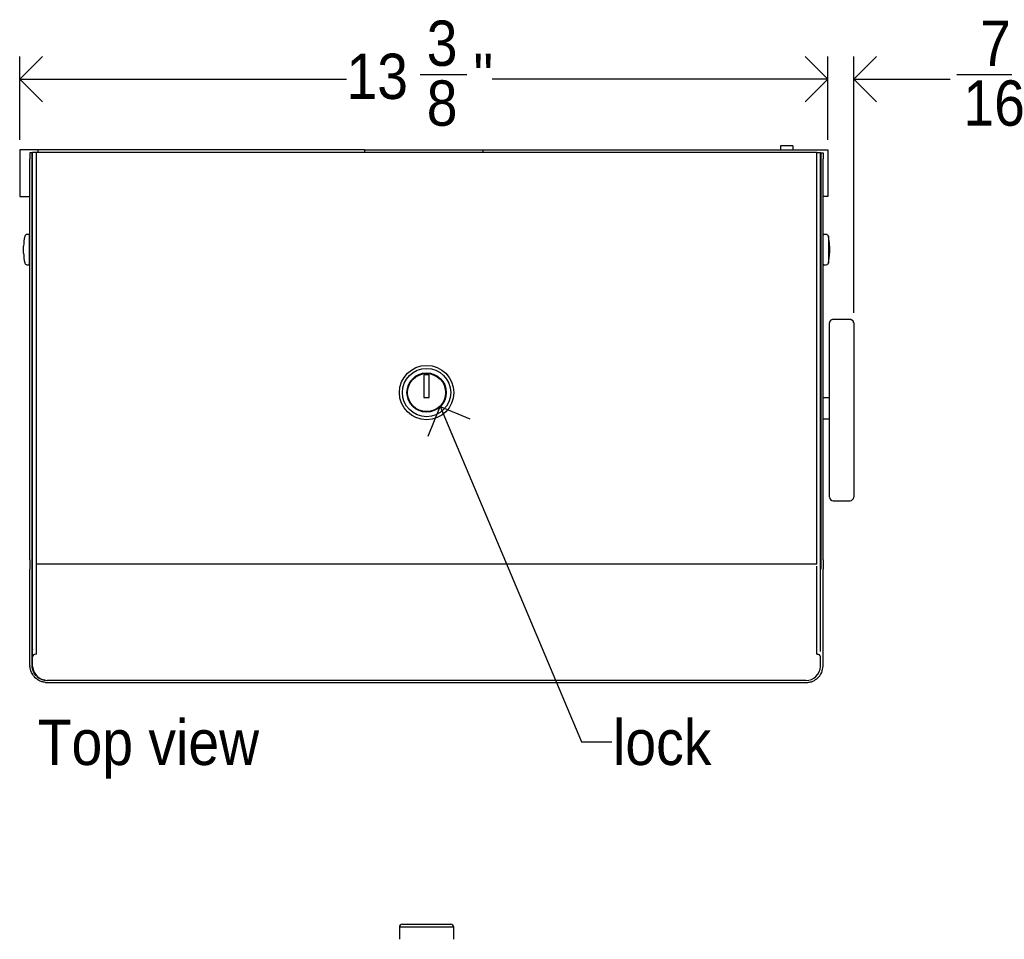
# Model space of a CAD drawing. Header units: inches. Extents: x -10.9 to 60, y -1.3 to 44.2.
# Tile 2 of 5: x 3.2 to 19.5, y 26.2 to 41.4. Entities that reach past the tile are written whole.
import ezdxf

# ---------------------------------------------------------------- set-up
doc = ezdxf.new("R2010")
doc.units = ezdxf.units.IN
doc.header["$MEASUREMENT"] = 0
doc.linetypes.add('SLD-Solid', pattern=[0])
doc.layers.add('DIMS', color=5, linetype='SLD-Solid')
doc.layers.add('NOTES', color=1, linetype='SLD-Solid')
doc.styles.add('SLDTEXTSTYLE1', font='GOTHIC.TTF', dxfattribs={"width": 0.913})
doc.styles.get("Standard").update_dxf_attribs({"font": 'GOTHIC.TTF'})
doc.dimstyles.new('SLDDIMSTYLE1', dxfattribs={"dimtxt": 0.18, "dimasz": 0.75, "dimexe": 0, "dimexo": 0.0625, "dimgap": 0, "dimtad": 0, "dimtih": 1, "dimtoh": 1, "dimdec": 0, "dimrnd": 1e-09, "dimzin": 0, "dimdsep": 46, "dimlunit": 5, "dimtxsty": 'Standard', "dimblk1": 'OPEN90', "dimblk2": 'OPEN90', "dimsah": 1, "dimcen": 0.09, "dimadec": 0, "dimazin": 0, "dimtfac": 0.75, "dimtdec": 0, "dimtofl": 0, "dimtmove": 0, "dimatfit": 3, "dimldrblk": 'OPEN90', "dimfxl": 0, "dimfrac": 2, "dimtolj": 1, "dimtzin": 0, "dimarcsym": 0})
doc.dimstyles.new('SLDDIMSTYLE2', dxfattribs={"dimtxt": 0.75, "dimasz": 0.75, "dimexe": 0, "dimexo": 0.0625, "dimgap": 0.1875, "dimtad": 0, "dimtih": 1, "dimtoh": 1, "dimdec": 6, "dimrnd": 1e-09, "dimzin": 12, "dimdsep": 46, "dimlunit": 5, "dimtxsty": 'SLDTEXTSTYLE1', "dimblk1": 'OPEN90', "dimblk2": 'OPEN90', "dimsah": 1, "dimcen": 0.09, "dimadec": 0, "dimazin": 3, "dimtfac": 1, "dimtofl": 0, "dimtmove": 0, "dimatfit": 3, "dimldrblk": 'OPEN90', "dimfxl": 0, "dimfrac": 2, "dimtolj": 1, "dimtzin": 12, "dimarcsym": 0})
doc.dimstyles.new('SLDDIMSTYLE5', dxfattribs={"dimtxt": 0.75, "dimasz": 0.75, "dimexe": 0, "dimexo": 0.0625, "dimgap": 0.1875, "dimtad": 0, "dimtih": 1, "dimtoh": 1, "dimdec": 6, "dimrnd": 1e-09, "dimzin": 12, "dimdsep": 46, "dimlunit": 5, "dimtxsty": 'SLDTEXTSTYLE1', "dimblk1": 'OPEN90', "dimblk2": 'OPEN90', "dimsah": 1, "dimcen": 0.09, "dimadec": 0, "dimazin": 3, "dimtfac": 1, "dimtmove": 0, "dimatfit": 0, "dimldrblk": 'OPEN90', "dimfxl": 0, "dimfrac": 2, "dimtolj": 1, "dimtzin": 12, "dimarcsym": 0})

# ---------------------------------------------------------------- blocks, each defined once
blk = doc.blocks.new('_Open90')
at = {"color": 0, "linetype": 'ByBlock', "lineweight": -2}
for p, q in [((-0.5, 0.5), (0, 0)), ((0, 0), (-1, 0)), ((0, 0), (-0.5, -0.5))]:
    blk.add_line(p, q, dxfattribs=at)
blk = doc.blocks.new('_D_8')
at = {"layer": 'DIMS'}
for p, q in [((16.581, 39.42), (16.581, 40.801)), ((17.011, 36.558), (17.011, 40.801)), ((16.581, 40.426), (15.139, 40.426)), ((17.011, 40.426), (18.607, 40.426)), ((18.716, 40.503), (20.045, 40.503))]:
    blk.add_line(p, q, dxfattribs=at)
at = {"layer": 'DIMS', "xscale": 0.7500000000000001, "yscale": 0.7500000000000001}
blk.add_blockref('_Open90', (16.581, 40.426, -0.446), dxfattribs=at)
at = {"layer": 'DIMS', "xscale": 0.7500000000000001, "yscale": 0.7500000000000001, "rotation": 180.0000000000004}
blk.add_blockref('_Open90', (17.011, 40.426, -0.446), dxfattribs=at)
at = {"layer": 'DIMS', "char_height": 0.75, "attachment_point": 1, "style": 'SLDTEXTSTYLE1'}
for s, insert in [('7', (19.103, 41.395)), ('"', (20.154, 40.847)), ('16', (18.826, 40.404))]:
    blk.add_mtext(s, dxfattribs=dict(at, insert=insert))
blk = doc.blocks.new('_D_9')
at = {"layer": 'DIMS'}
for p, q in [((3.206, 39.42), (3.206, 40.801)), ((16.581, 39.42), (16.581, 40.801)), ((3.206, 40.426), (8.615, 40.426)), ((9.833, 40.503), (10.607, 40.503)), ((16.581, 40.426), (11.027, 40.426))]:
    blk.add_line(p, q, dxfattribs=at)
at = {"layer": 'DIMS', "xscale": 0.7500000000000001, "yscale": 0.7500000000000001, "rotation": 180.0000000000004}
blk.add_blockref('_Open90', (3.206, 40.426, -0.446), dxfattribs=at)
at = {"layer": 'DIMS', "xscale": 0.7500000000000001, "yscale": 0.7500000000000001}
blk.add_blockref('_Open90', (16.581, 40.426, -0.446), dxfattribs=at)
at = {"layer": 'DIMS', "char_height": 0.75, "attachment_point": 1, "style": 'SLDTEXTSTYLE1'}
for s, insert in [('3', (9.943, 41.395)), ('13', (8.615, 40.847)), ('"', (10.717, 40.847)), ('8', (9.943, 40.404))]:
    blk.add_mtext(s, dxfattribs=dict(at, insert=insert))

msp = doc.modelspace()

# ---------------------------------------------------------------- linework, layer by layer
at = {"color": 7, "linetype": 'SLD-Solid', "lineweight": 25}
for p, q in [((16.0010122, 39.3241029), (15.8010122, 39.3241029)), ((15.8010122, 39.3241029), (15.8010122, 39.25365)), ((16.0010122, 39.3241029), (16.0010122, 39.25365)), ((3.2060122, 39.25365), (3.2060122, 38.48365)), ((3.5126784, 39.25365), (3.2060122, 39.25365)), ((3.4110122, 39.2056485), (3.3760122, 39.2056485)), ((3.3760122, 39.2056485), (3.3760122, 39.1056485)), ((3.4110122, 39.1056485), (3.4110122, 39.2056485)), ((3.4194116, 32.4172133), (3.4194116, 39.2090633)), ((3.4834116, 39.2090633), (3.4194116, 39.2090633)), ((3.4834116, 32.3974233), (3.4834116, 39.2090633)), ((16.3986129, 39.2090633), (3.4834116, 39.2090633)), ((8.9135122, 39.25365), (3.5126784, 39.25365)), ((8.9135122, 39.25365), (8.9135122, 39.2090633)), ((8.9135122, 39.25365), (10.8735122, 39.25365)), ((10.8735122, 39.25365), (10.8735122, 39.2090633)), ((10.8735122, 39.25365), (16.2743461, 39.25365)), ((16.2743461, 39.25365), (16.5810122, 39.25365)), ((16.3986129, 32.3974233), (16.3986129, 39.2090633)), ((16.3986129, 39.2090633), (16.4626129, 39.2090633)), ((16.4626129, 32.4172133), (16.4626129, 39.2090633)), ((16.4710122, 39.2056485), (16.5060122, 39.2056485)), ((16.4710122, 39.1056485), (16.4710122, 39.2056485)), ((16.5060122, 39.2056485), (16.5060122, 39.1056485)), ((16.5810122, 39.25365), (16.5810122, 38.48365)), ((3.3760122, 32.4681252), (3.3760122, 39.1056485)), ((3.4110122, 32.4681252), (3.4110122, 39.1056485)), ((16.4710122, 32.4681252), (16.4710122, 39.1056485)), ((16.5060122, 32.4681252), (16.5060122, 39.1056485)), ((3.2060122, 38.48365), (3.3760122, 38.48365)), ((3.4110122, 38.48365), (3.4194116, 38.48365)), ((16.4710122, 38.48365), (16.4626129, 38.48365)), ((16.5810122, 38.48365), (16.5060122, 38.48365)), ((3.4149492, 38.43765), (3.4149492, 38.0746185)), ((16.4670752, 38.43765), (16.4670752, 38.0746185)), ((3.4149492, 38.0746185), (3.4194116, 38.0746185)), ((16.4670752, 38.0746185), (16.4626129, 38.0746185)), ((3.2899631, 37.8261759), (3.2888005, 37.8208954)), ((3.3660122, 37.85365), (3.3241444, 37.85365)), ((16.55788, 37.85365), (16.5160122, 37.85365)), ((16.593224, 37.8208954), (16.5920613, 37.8261759)), ((3.2716079, 37.5444476), (3.2716079, 37.6628524)), ((16.6104166, 37.6628524), (16.6104166, 37.5444476)), ((3.2888005, 37.3864046), (3.2899631, 37.3811241)), ((3.3241444, 37.35365), (3.3660122, 37.35365)), ((16.5160122, 37.35365), (16.55788, 37.35365)), ((16.5920613, 37.3811241), (16.593224, 37.3864046)), ((3.4110122, 37.29115), (3.4194116, 37.29115)), ((16.6110122, 34.6229302), (16.6110122, 36.390839)), ((16.9500122, 36.4487158), (16.6720122, 36.4487158)), ((16.9500122, 36.446691), (16.6720122, 36.446691)), ((17.0110122, 36.390839), (17.0110122, 34.6229302)), ((9.9860122, 35.5321036), (9.8960122, 35.5321036)), ((9.8960122, 35.5321036), (9.8960122, 35.1571036)), ((9.9860122, 35.1571036), (9.9860122, 35.5321036)), ((9.8960122, 35.1571036), (9.9860122, 35.1571036)), ((16.4710122, 35.15365), (16.4626129, 35.15365)), ((16.6110122, 35.15365), (16.5060122, 35.15365)), ((16.4626129, 34.80365), (16.4710122, 34.80365)), ((16.5060122, 34.80365), (16.6110122, 34.80365)), ((16.6110122, 33.9221808), (16.6110122, 34.6229302)), ((17.0110122, 34.6229302), (17.0110122, 33.9221808)), ((16.6110122, 33.50965), (16.6110122, 33.9221808)), ((17.0110122, 33.9221808), (17.0110122, 33.50965)), ((16.6720122, 33.44865), (16.9500122, 33.44865)), ((3.4194116, 32.6514312), (3.4147722, 32.6514312)), ((3.4147722, 32.6514312), (3.4147722, 32.6413831)), ((3.4147722, 32.6413831), (3.4147722, 31.4579401)), ((3.3760122, 32.4681252), (3.3760122, 32.3181252)), ((3.4147722, 32.5010636), (3.4110122, 32.5011111)), ((3.4110122, 32.3181252), (3.4110122, 32.4681252)), ((16.4710122, 32.3181252), (16.4710122, 32.4681252)), ((16.5060122, 32.4681252), (16.5060122, 32.3181252)), ((3.3760122, 30.7246185), (3.3760122, 32.3181252)), ((3.4110122, 30.7246185), (3.4110122, 32.3181252)), ((3.4194116, 32.3791847), (3.4194116, 32.4172133)), ((3.4194116, 30.9547828), (3.4194116, 32.3791847)), ((3.4834116, 32.3974233), (3.4844116, 32.3974233)), ((3.4834116, 30.9227828), (3.4834116, 32.3643233)), ((16.3976129, 32.3974233), (3.4844116, 32.3974233)), ((3.4844116, 32.3643233), (3.4844116, 32.3974233)), ((16.3986129, 32.3974233), (16.3976129, 32.3974233)), ((16.3986129, 30.9227828), (16.3986129, 32.3643233)), ((16.4626129, 32.3791847), (16.4626129, 32.4172133)), ((16.4626129, 30.9547828), (16.4626129, 32.3791847)), ((16.5060122, 30.7246185), (16.5060122, 32.3181252)), ((3.4147722, 31.4579401), (3.4147722, 31.3554882)), ((3.4147722, 31.3554882), (3.4147722, 30.9995518)), ((3.4147722, 30.974437), (3.4147722, 30.7494808)), ((3.4194116, 30.974437), (3.4147722, 30.974437)), ((3.4194116, 30.7062764), (3.4194116, 30.8643261)), ((3.4834116, 30.9076273), (3.4694116, 30.9076273)), ((3.4834116, 30.9076273), (3.4834116, 30.9227828)), ((16.3986129, 30.9076273), (16.3986129, 30.9227828)), ((16.3986129, 30.9076273), (16.4126129, 30.9076273)), ((16.4626129, 30.7062764), (16.4626129, 30.8643261)), ((16.2210122, 30.4716185), (3.6610122, 30.4716185)), ((3.6610122, 30.4396185), (16.2210122, 30.4396185)), ((9.5410122, 26.4411607), (10.3410122, 26.4411607)), ((9.4910122, 26.3911607), (9.4910122, 26.1911607)), ((10.3910122, 26.1911607), (10.3910122, 26.3911607))]:
    msp.add_line(p, q, dxfattribs=at)
at = {"color": 8, "linetype": 'SLD-Solid', "lineweight": 25}
for p, q in [((3.5126784, 39.2090633), (3.5126784, 39.25365)), ((3.4149492, 38.43765), (3.4194116, 38.43765)), ((16.4670752, 38.43765), (16.4626129, 38.43765)), ((3.3660122, 37.5481259), (3.3660122, 37.85365)), ((16.5920613, 37.8261759), (16.5920613, 37.3811241)), ((3.3660122, 37.35365), (3.3660122, 37.5481259)), ((16.6720122, 36.4487158), (16.6720122, 36.446691)), ((16.9500122, 36.4487153), (16.9500122, 36.446691)), ((3.4147722, 32.6413831), (3.4194116, 32.6413831)), ((3.4194116, 31.4579401), (3.4147722, 31.4579401)), ((3.4147722, 31.3554882), (3.4194116, 31.3554882)), ((3.5134784, 30.5278171), (3.5134784, 30.5267957)), ((16.3685461, 30.5278171), (16.3685461, 30.5267957)), ((10.3910122, 26.3911607), (9.4910122, 26.3911607))]:
    msp.add_line(p, q, dxfattribs=at)
at = {"color": 7, "linetype": 'SLD-Solid', "lineweight": 25, "flags": 128}
for points in [[(3.4110122, 38.4745661), (3.4129807, 38.4746185), (3.4194116, 38.4740549)], [(16.4710122, 38.4745661), (16.4690437, 38.4746185), (16.4626129, 38.4740549)]]:
    msp.add_lwpolyline(points, dxfattribs=at)
at = {"color": 7, "linetype": 'SLD-Solid', "lineweight": 25}
for radius in [0.45, 0.4, 0.325, 0.315]:
    msp.add_circle((9.9410122, 35.2386529), radius, dxfattribs=at)
for centre, radius, start, end in [((3.4129807, 38.43765), 0.0019685, 0, 180), ((16.4690437, 38.43765), 0.0019685, 0, 180), ((4.0066079, 37.6628524), 0.735, 167.58303377, 180), ((3.3241444, 37.81865), 0.035, 90, 167.58303377), ((3.3660122, 37.84365), 0.01, 0, 90), ((16.5160122, 37.84365), 0.01, 90, 180), ((16.55788, 37.81865), 0.035, 12.41696623, 90), ((15.8754166, 37.6628524), 0.735, 0, 12.41696623), ((4.0066079, 37.5444476), 0.735, 180, 192.41696623), ((15.8754166, 37.5444476), 0.735, 347.58303377, 0), ((3.3241444, 37.38865), 0.035, 192.41696623, 270), ((3.3660122, 37.36365), 0.01, 270, 0), ((16.5160122, 37.36365), 0.01, 180, 270), ((16.55788, 37.38865), 0.035, 270, 347.58303377), ((3.4161663, 36.7941677), 0.0142416, 248.78311914, 283.1720545), ((16.4658582, 36.7941677), 0.0142416, 256.8279455, 291.21688086), ((16.6720122, 33.50965), 0.061, 180, 270), ((16.9500122, 33.50965), 0.061, 270, 0), ((3.4142645, 32.5137266), 0.0070213, 242.40645938, 274.14675312), ((3.4637678, 30.9996449), 0.0489956, 180.10883489, 205.13507013), ((3.4662866, 30.8607176), 0.0470137, 86.18873895, 175.59805035), ((16.4157379, 30.8607176), 0.0470137, 4.40194965, 93.81126105), ((3.6610122, 30.7246185), 0.285, 180, 182.90870109), ((3.6610122, 30.7246185), 0.25, 180, 182.90870109), ((3.6703836, 30.7229705), 0.2515266, 183.8055656, 267.86479273), ((16.2116409, 30.7229705), 0.2515266, 272.13520727, 356.1944344), ((16.2210122, 30.7246185), 0.285, 357.09129891, 0), ((3.6610122, 30.7246185), 0.285, 264.27447289, 270), ((16.2210122, 30.7246185), 0.285, 270, 275.72552711), ((9.5410122, 26.3911607), 0.05, 90, 180), ((10.3410122, 26.3911607), 0.05, 0, 90)]:
    msp.add_arc(centre, radius, start, end, dxfattribs=at)
for points, knots in [([(16.6720888, 36.4485722), (16.6716107, 36.4486188), (16.6635239, 36.4494073), (16.6472725, 36.4450538), (16.6278269, 36.4330617), (16.6154536, 36.4150298), (16.6105353, 36.4002464), (16.6113067, 36.3922673), (16.6114264, 36.3910293)], [0, 0, 0, 0, 0.0153707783, 0.2599999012, 0.5172181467, 0.7406999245, 0.9597702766, 1, 1, 1, 1]), ([(16.6720122, 36.446691), (16.6673065, 36.4463985), (16.6570041, 36.4457579), (16.6413158, 36.439998), (16.6258866, 36.4289874), (16.6135744, 36.4119622), (16.6118759, 36.3979592), (16.6110122, 36.390839)], [0, 0, 0, 0, 0.1467747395, 0.3213384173, 0.5189988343, 0.7554211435, 1, 1, 1, 1]), ([(17.0110122, 36.390839), (17.0103957, 36.3968296), (17.0090431, 36.4099704), (16.9980938, 36.4270578), (16.982877, 36.4388047), (16.966617, 36.4454706), (16.9556384, 36.4462775), (16.9500122, 36.446691)], [0, 0, 0, 0, 0.2061809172, 0.4522739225, 0.6580550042, 0.824765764, 1, 1, 1, 1]), ([(17.0099489, 36.3918982), (17.0099569, 36.3964278), (17.0099769, 36.4077777), (17.0012476, 36.4242025), (16.98674, 36.4384969), (16.9688342, 36.4474371), (16.9558884, 36.4478606), (16.9500435, 36.4480519)], [0, 0, 0, 0, 0.1471274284, 0.3686598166, 0.584371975, 0.8123465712, 1, 1, 1, 1]), ([(3.6325798, 30.4410403), (3.6121929, 30.4443927), (3.5732325, 30.4507993), (3.5081702, 30.480243), (3.444883, 30.5316318), (3.391383, 30.6132833), (3.3817091, 30.6757442), (3.3763794, 30.7101558)], [0, 0, 0, 0, 0.1457215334, 0.2784829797, 0.5050187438, 0.7272993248, 1, 1, 1, 1]), ([(3.6360715, 30.4758657), (3.6181814, 30.4788095), (3.5839587, 30.4844408), (3.5268003, 30.5103257), (3.4711201, 30.5556512), (3.4243804, 30.6273165), (3.4159802, 30.6817994), (3.4113343, 30.711932)], [0, 0, 0, 0, 0.1438994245, 0.2752705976, 0.5004995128, 0.7237442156, 1, 1, 1, 1]), ([(16.2494447, 30.4410403), (16.2698315, 30.4443927), (16.308792, 30.4507993), (16.3738543, 30.480243), (16.4371415, 30.5316318), (16.4906415, 30.6132833), (16.5003154, 30.6757442), (16.505645, 30.7101558)], [0, 0, 0, 0, 0.1457215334, 0.2784829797, 0.5050187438, 0.7272993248, 1, 1, 1, 1])]:
    msp.add_open_spline(points, degree=3, knots=knots, dxfattribs=at)

# ---------------------------------------------------------------- texts
at = {"layer": 'NOTES', "char_height": 0.75, "attachment_point": 1, "style": 'SLDTEXTSTYLE1'}
for s, insert in [('Top view', (3.5044317, 29.824849)), ('lock', (13.0277404, 29.824849))]:
    msp.add_mtext(s, dxfattribs=dict(at, insert=insert))

# ---------------------------------------------------------------- dimensions: what is measured, and where the dimension line sits
at = {"layer": 'DIMS'}
for base, p1, p2, dimstyle, picture, middle in [((3.2060122, 40.4264651), (16.5810122, 39.25365), (3.2060122, 39.25365), 'SLDDIMSTYLE2', '_D_9', (9.8208255, 40.4264651)), ((16.5810122, 40.4264651), (17.0110122, 36.390839), (16.5810122, 39.25365), 'SLDDIMSTYLE5', '_D_8', (19.535211, 40.4264651))]:
    dim = msp.add_linear_dim(base=base, p1=p1, p2=p2, dimstyle=dimstyle, dxfattribs=at)
    dim.commit()
    dim.dimension.update_dxf_attribs({"geometry": picture, "text_midpoint": middle, "dimtype": 160})

# ---------------------------------------------------------------- leaders
at = {"layer": 'NOTES'}
msp.add_leader([(10.1677565, 35.005818), (12.5066293, 29.4570495), (13.0066293, 29.4570495)], dimstyle='SLDDIMSTYLE1', dxfattribs=at)

doc.saveas('drawing.dxf')
